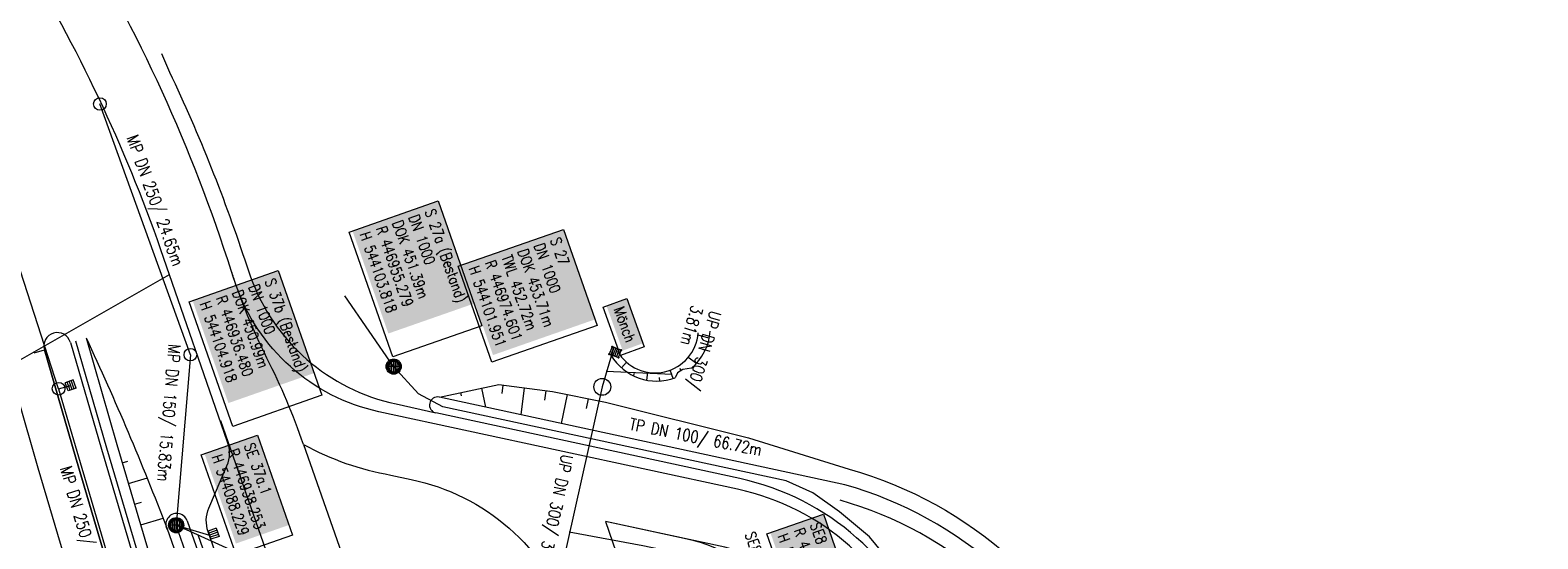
# Model space of a CAD drawing. Header units: inches. Extents: x 446825 to 447109, y 443658 to 444215.
# Tile 18 of 19: x 446922 to 447061, y 444088 to 444135. Entities that reach past the tile are written whole.
import ezdxf

# ---------------------------------------------------------------- set-up
doc = ezdxf.new("R2010")
doc.units = ezdxf.units.IN
doc.header["$MEASUREMENT"] = 0
for name, color, linetype in [('200_ACHSEN', 7, 'Continuous'), ('Beschriftung', 7, 'Continuous'), ('GLOBAL', 7, 'Continuous'), ('Hintergrund', 7, 'Continuous'), ('Hintergrundplan', 7, 'Continuous'), ('Kanal', 7, 'Continuous')]:
    doc.layers.add(name, color=color, linetype=linetype)
doc.styles.add('14059', font='txt_____.ttf', dxfattribs={"width": 0.8, "height": 1})
doc.styles.add('901', font='txt_____.ttf', dxfattribs={"width": 0.8, "height": 1})
doc.styles.add('905', font='txt_____.ttf', dxfattribs={"width": 0.8, "height": 1})

# ---------------------------------------------------------------- blocks, each defined once
blk = doc.blocks.new('SK-quadrat Rand')
at = {"color": 18, "lineweight": 5, "true_color": 0x000000}
for p, q in [((-0.4, 0.8), (-0.4, 0)), ((-0.4, 0.8), (0.4, 0.8)), ((-0.4, 0), (0.4, 0)), ((-0.2, 0.8), (-0.2, 0)), ((0, 0.8), (0, 0)), ((0.2, 0.8), (0.2, 0)), ((0.4, 0.8), (0.4, 0))]:
    blk.add_line(p, q, dxfattribs=at)
blk = doc.blocks.new('Muldenschacht')
at = {"color": 18, "lineweight": 5, "true_color": 0x000000}
for p, q in [((-0.599087, 0.002979), (-0.699187, 0.002979)), ((-0.569691, 0.188574), (-0.664892, 0.219507)), ((-0.492399, 0.083917), (-0.591181, 0.100105)), ((-0.484382, 0.356002), (-0.565365, 0.41484)), ((-0.444073, 0.230912), (-0.53319, 0.276499)), ((0.502013, 0.002979), (-0.498987, 0.002979)), ((0.474843, 0.165641), (-0.471817, 0.165641)), ((-0.350626, 0.358645), (-0.421053, 0.429778)), ((-0.351511, 0.488874), (-0.410348, 0.569857)), ((0.38186, 0.328304), (-0.378834, 0.328304)), ((-0.228204, 0.447647), (-0.274147, 0.536581)), ((-0.215015, 0.669384), (-0.184082, 0.574183)), ((-0.096655, 0.595502), (-0.080293, 0.496748)), ((0.001562, 0.503479), (0.001464, -0.497521)), ((0.001513, 0.703679), (0.001513, 0.603579)), ((0.093794, 0.596447), (0.078414, 0.497536)), ((0.218041, 0.669384), (0.187109, 0.574183)), ((0.271415, 0.539517), (0.226431, 0.450094)), ((0.413374, 0.569857), (0.354537, 0.488874)), ((0.425748, 0.42812), (0.355042, 0.357263)), ((0.447803, 0.22953), (0.537061, 0.27484)), ((0.568391, 0.41484), (0.487409, 0.356002)), ((0.4959, 0.080963), (0.594778, 0.096559)), ((0.572718, 0.188574), (0.667918, 0.219507)), ((0.602083, 0.008988), (0.702178, 0.00999)), ((-0.569691, -0.182617), (-0.664892, -0.21355)), ((-0.493148, -0.073251), (-0.59208, -0.088497)), ((-0.484382, -0.350045), (-0.565365, -0.408882)), ((-0.445326, -0.222488), (-0.534694, -0.267581)), ((0.474843, -0.159684), (-0.471817, -0.159684)), ((-0.352742, -0.35058), (-0.423593, -0.421292)), ((-0.351511, -0.482917), (-0.410348, -0.5639)), ((0.38186, -0.322346), (-0.378834, -0.322346)), ((-0.228006, -0.441793), (-0.273909, -0.530747)), ((-0.184082, -0.568226), (-0.215015, -0.663427)), ((-0.079489, -0.490923), (-0.095689, -0.589704)), ((0.001513, -0.597621), (0.001513, -0.697721)), ((0.079714, -0.491374), (0.095355, -0.590245)), ((0.187109, -0.568226), (0.218041, -0.663427)), ((0.271696, -0.533418), (0.226665, -0.444019)), ((0.354537, -0.482917), (0.413374, -0.5639)), ((0.426841, -0.421069), (0.355953, -0.350395)), ((0.446654, -0.225822), (0.535682, -0.271583)), ((0.487409, -0.350045), (0.568391, -0.408882)), ((0.496174, -0.073247), (0.595107, -0.088493)), ((0.572718, -0.182617), (0.667918, -0.21355))]:
    blk.add_line(p, q, dxfattribs=at)
for radius in [0.7007, 0.6006, 0.5005]:
    blk.add_circle((0.001513, 0.002979), radius, dxfattribs=at)
blk = doc.blocks.new('Schacht')
at = {"color": 18, "lineweight": 5, "true_color": 0x000000}
blk.add_circle((0, 0), 0.779, dxfattribs=at)
blk = doc.blocks.new('SK-quadrat Mitte')
at = {"color": 18, "lineweight": 5, "true_color": 0x000000}
for p, q in [((-0.4, 0.4), (-0.4, -0.4)), ((-0.4, 0.4), (0.4, 0.4)), ((-0.2, 0.4), (-0.2, -0.4)), ((0, 0.4), (0, -0.4)), ((0.2, 0.4), (0.2, -0.4)), ((0.4, 0.4), (0.4, -0.4)), ((-0.4, -0.4), (0.4, -0.4))]:
    blk.add_line(p, q, dxfattribs=at)

msp = doc.modelspace()

# ---------------------------------------------------------------- linework, layer by layer
at = {"layer": '200_ACHSEN', "color": 8, "lineweight": 5, "true_color": 0x7f7f7f}
msp.add_lwpolyline([(446876.88, 444209.76, -0.004255), (446885.21, 444176.88, 0.024318), (446940.26, 443991.12), (446962.93, 443926.38), (447048.54, 443681.83)], format="xyb", dxfattribs=at)
msp.add_lwpolyline([(446876.88, 444209.76, -0.004255), (446885.21, 444176.88, 0.024318), (446940.26, 443991.12), (446962.93, 443926.38), (447048.54, 443681.83)], format="xyb", dxfattribs=at)
at = {"layer": 'Beschriftung', "color": 18, "lineweight": 5, "true_color": 0x000000}
for points in [[(446959.41, 444119.14), (446963.44, 444107.6), (446955.19, 444104.72), (446951.16, 444116.26)], [(446971.01, 444116.51), (446974.11, 444107.63), (446964.35, 444104.22), (446961.25, 444113.1)], [(446944.6, 444112.71), (446948.64, 444101.17), (446940.39, 444098.29), (446936.36, 444109.82)], [(446976.86, 444110.11), (446978.47, 444105.64), (446976.28, 444104.85), (446974.67, 444109.31)], [(446942.69, 444097.49), (446945.93, 444088.23), (446940.7, 444086.4), (446937.46, 444095.67)], [(446995.04, 444090.17), (446998.24, 444081.03), (446993.01, 444079.2), (446989.82, 444088.34)]]:
    msp.add_lwpolyline(points, close=True, dxfattribs=at)
at = {"layer": 'Hintergrund', "color": 254, "lineweight": 15, "true_color": 0xcccccc}
for p, q in [((446919.64, 444103.83), (446934.55, 444112.32)), ((446984.48, 444106.45), (446983.43, 444106.73)), ((446922.01, 444105.08), (446922.97, 444105.36)), ((446925.84, 444095.47), (446922.97, 444105.36)), ((446984.1, 444105.31), (446983.82, 444105.44)), ((446976.36, 444103.7), (446976.81, 444104.24)), ((446981.14, 444102.71), (446980.87, 444103.48)), ((446982.04, 444103.54), (446981.54, 444103.24)), ((446981.91, 444103.46), (446981.77, 444103.64)), ((446982.84, 444103.66), (446982.04, 444103.54)), ((446983.29, 444104.1), (446982.54, 444104.67)), ((446965.39, 444102.11), (446965.28, 444101.34)), ((446977.48, 444102.96), (446977.56, 444103.22)), ((446978.71, 444102.56), (446978.79, 444103.28)), ((446979.91, 444102.48), (446979.88, 444102.8)), ((446981.54, 444103.24), (446981.34, 444102.78)), ((446959.51, 444101), (446959.51, 444101)), ((446961.47, 444101.41), (446961.53, 444101.12)), ((446963.42, 444101.83), (446963.79, 444100.07)), ((446967.37, 444101.85), (446967.04, 444099.37)), ((446969.35, 444101.59), (446969.24, 444100.71)), ((446971.32, 444101.24), (446970.79, 444098.56)), ((446973.28, 444100.85), (446973.1, 444099.95)), ((446983.51, 443972.57), (446939.29, 444098.8)), ((446946.95, 444096.61), (446951.56, 444083.46)), ((446930.88, 444078.47), (446925.84, 444095.47)), ((446930.17, 444094.93), (446930.69, 444095.08)), ((446930.74, 444093.01), (446932.5, 444093.53)), ((446931.31, 444091.09), (446931.96, 444091.28)), ((446931.88, 444089.18), (446933.96, 444089.79)), ((446936.17, 444089.57), (446936.68, 444088.13))]:
    msp.add_line(p, q, dxfattribs=at)
for points in [[(446876.88, 444209.76, -0.004255), (446885.21, 444176.88, 0.024318), (446940.26, 443991.12), (446962.93, 443926.38), (447048.54, 443681.83)], [(446940.66, 444111.47, -0.004975), (446940.28, 444112.62, 0.059527), (446925.5, 444145)], [(447044.72, 443796.96), (447045.35, 443804.3, 0.198133), (447033.88, 443840.67), (447031.08, 443844.01, -0.068573), (447026.73, 443850.95, -0.001832), (447026.6, 443851.25, 0.178534), (447025.15, 443852.75), (447020.95, 443854.77, -0.198913), (447019.42, 443856.48), (446938.12, 444088.55, -0.187649), (446938.19, 444090.73), (446939.86, 444094.63, 0.198913), (446939.89, 444096.92), (446933.75, 444114.63, 0.052334), (446920.8, 444142.01)], [(446933.79, 444132.77), (446934.54, 444131.05, -0.032403), (446941.69, 444113.12), (446942.05, 444112.11)], [(446946.95, 444096.61, 0.032361), (446943.56, 444104.6, -0.039252), (446940.28, 444112.62)], [(446942.05, 444112.11, 0.260177), (446955.5, 444100.36), (446959.19, 444099.53)], [(447005.34, 444073.62), (447003.94, 444077.61, 0.260942), (446987.09, 444092.48), (446953.91, 444099.65, -0.263706), (446940.66, 444111.47)], [(446925.37, 444106.06, 1), (446922.97, 444105.36)], [(446926.82, 444106.48, -0.017902), (446934.29, 444088.91), (446936.94, 444081.33), (447016.53, 443854.08, -0.092735), (447019.06, 443832.87)], [(446975.99, 444105.24, 0.739646), (446983.45, 444106.94)], [(446982.84, 444103.66, 0.201316), (446984.56, 444107.09)], [(446975.38, 444104.88, 0.360775), (446981.34, 444102.78)], [(446959.51, 444101), (446965, 444102.16), (446969.98, 444101.51), (446974.89, 444100.54), (446988.11, 444097.23), (446997.42, 444094.34, -0.229036), (447022.23, 444072.26), (447024.41, 444065.82), (447026.28, 444061.18), (447028.01, 444056.49), (447029.64, 444051.76), (447031.23, 444047.02), (447036.05, 444032.82), (447037.98, 444028.19), (447039.6, 444023.46), (447041.31, 444018.76), (447046.99, 444003.13, -0.19886), (447046.82, 443999.31), (447041.28, 443987.45, 0.190887)], [(446959.51, 444101, 1), (446959.19, 444099.53)], [(447057.83, 443898.73), (447060.25, 443908.81, 0.142317), (447059.38, 443926.91), (447038.51, 443986.48), (447045.54, 444001.1), (447020.85, 444071.68, 0.229036), (446997.01, 444092.9), (446959.51, 444101)], [(447006.28, 444073.95), (447004.88, 444077.94, 0.260872), (446987.3, 444093.46), (446959.19, 444099.53)], [(446946.95, 444096.61, 0.081099), (446955.01, 444093.79), (446956.9, 444093.38, -0.261684), (446971.67, 444080.5), (446977.32, 444064.36)], [(447019.46, 444071.11, 0.229036), (446996.6, 444091.46)], [(446936.17, 444089.57, 1.124452), (446934.37, 444088.68)], [(447029.82, 443987.09), (447018.88, 444018.32, 0.199043), (447017.35, 444020.03), (447012.58, 444022.33, -0.199085), (447011.05, 444024.04), (446995.09, 444069.58, -0.073113), (446994.26, 444073.87, 0.340618), (446982.45, 444087.86), (446974.87, 444089.49)]]:
    msp.add_lwpolyline(points, format="xyb", dxfattribs=at)
for points in [[(446926.82, 444106.48), (446929.68, 444096.6), (446934.71, 444079.63), (446942.24, 444055.14), (446949.6, 444032.58), (446958.17, 444007.29), (446963.71, 443991.37), (446973.71, 443962.63), (446973.98, 443961.78), (446982.91, 443936.24), (446990.52, 443914.51), (446999.92, 443887.69), (447008.35, 443863.5), (447018.02, 443835.84), (447019.06, 443832.87)], [(446925.37, 444106.06), (446928.24, 444096.18), (446933.27, 444079.19), (446940.81, 444054.68), (446948.17, 444032.1), (446956.75, 444006.8), (446962.29, 443990.88), (446972.29, 443962.16), (446972.56, 443961.3), (446981.49, 443935.74), (446989.11, 443914.01), (446998.51, 443887.2), (447006.94, 443863.01), (447016.6, 443835.35), (447017.65, 443832.37)], [(446925.85, 444106.2), (446928.72, 444096.32), (446933.75, 444079.34), (446941.28, 444054.83), (446948.65, 444032.26), (446957.23, 444006.96), (446962.76, 443991.04), (446972.76, 443962.31), (446973.03, 443961.46), (446981.96, 443935.91), (446989.58, 443914.18), (446998.98, 443887.36), (447007.41, 443863.18), (447017.07, 443835.51), (447018.12, 443832.53)], [(446936.17, 444089.57), (446938.83, 444081.99), (447018.27, 443855.16)], [(446937.15, 444088.3), (447018.53, 443855.93), (447020.95, 443854.77)]]:
    msp.add_lwpolyline(points, dxfattribs=at)
at = {"layer": 'Hintergrundplan', "color": 254, "lineweight": 15, "true_color": 0xcccccc}
for p, q in [((446919.64, 444103.83), (446934.55, 444112.32)), ((446984.48, 444106.45), (446983.43, 444106.73)), ((446922.01, 444105.08), (446922.97, 444105.36)), ((446922.97, 444105.36), (446925.84, 444095.47)), ((446984.1, 444105.31), (446983.82, 444105.44)), ((446976.36, 444103.7), (446976.81, 444104.24)), ((446981.14, 444102.71), (446980.87, 444103.48)), ((446982.04, 444103.54), (446981.54, 444103.24)), ((446981.91, 444103.46), (446981.77, 444103.64)), ((446982.84, 444103.66), (446982.04, 444103.54)), ((446983.29, 444104.1), (446982.54, 444104.67)), ((446965.39, 444102.11), (446965.28, 444101.34)), ((446977.48, 444102.96), (446977.56, 444103.22)), ((446978.71, 444102.56), (446978.79, 444103.28)), ((446979.91, 444102.48), (446979.88, 444102.8)), ((446981.54, 444103.24), (446981.34, 444102.78)), ((446959.51, 444101), (446959.51, 444101)), ((446961.47, 444101.41), (446961.53, 444101.12)), ((446963.42, 444101.83), (446963.79, 444100.07)), ((446967.37, 444101.85), (446967.04, 444099.37)), ((446969.35, 444101.59), (446969.24, 444100.71)), ((446971.32, 444101.24), (446970.79, 444098.56)), ((446973.28, 444100.85), (446973.1, 444099.95)), ((447024.66, 443855.12), (446939.29, 444098.8)), ((446946.95, 444096.61), (446951.56, 444083.46)), ((446925.84, 444095.47), (446930.88, 444078.47)), ((446930.17, 444094.93), (446930.69, 444095.08)), ((446930.74, 444093.01), (446932.5, 444093.53)), ((446931.31, 444091.09), (446931.96, 444091.28)), ((446931.88, 444089.18), (446933.96, 444089.79)), ((446936.17, 444089.57), (446936.68, 444088.13)), ((446974.87, 444089.49), (447043.52, 443893.54))]:
    msp.add_line(p, q, dxfattribs=at)
for points in [[(446876.88, 444209.76, -0.004255), (446885.21, 444176.88, 0.024318), (446940.26, 443991.12), (446962.93, 443926.38), (447048.54, 443681.83)], [(446899.77, 444179.95, 0.001546), (446903.72, 444162.42), (446908.32, 444144.61), (446912.67, 444128.47), (446918.56, 444107.58), (446922.36, 444094.45), (446927.41, 444077.42), (446934.97, 444052.83), (446942.36, 444030.17), (446950.96, 444004.81), (446956.51, 443988.87), (446966.48, 443960.22), (446966.75, 443959.36), (446975.71, 443933.72), (446983.32, 443911.98), (446992.73, 443885.18), (447001.15, 443861), (447010.82, 443833.33), (447016.28, 443817.74), (447025.31, 443791.94), (447028.37, 443783.31), (447033.85, 443767.59), (447034.75, 443765.12), (447043.81, 443739.17)], [(446940.66, 444111.47, -0.004975), (446940.28, 444112.62, 0.059527), (446925.5, 444145)], [(447044.72, 443796.96), (447045.35, 443804.3, 0.198133), (447033.88, 443840.67), (447031.08, 443844.01, -0.068573), (447026.73, 443850.95, -0.001832), (447026.6, 443851.25, 0.178534), (447025.15, 443852.75), (447020.95, 443854.77, -0.198913), (447019.42, 443856.48), (446938.12, 444088.55, -0.187649), (446938.19, 444090.73), (446939.86, 444094.63, 0.198913), (446939.89, 444096.92), (446933.75, 444114.63, 0.052334), (446920.8, 444142.01)], [(446933.79, 444132.77), (446934.54, 444131.05, -0.032403), (446941.69, 444113.12), (446942.05, 444112.11)], [(446946.95, 444096.61, 0.032361), (446943.56, 444104.6, -0.039252), (446940.28, 444112.62)], [(446942.05, 444112.11, 0.260177), (446955.5, 444100.36), (446959.19, 444099.53)], [(447005.34, 444073.62), (447003.94, 444077.61, 0.260942), (446987.09, 444092.48), (446953.91, 444099.65, -0.263706), (446940.66, 444111.47)], [(446925.37, 444106.06, 1), (446922.97, 444105.36)], [(446926.82, 444106.48, -0.017902), (446934.29, 444088.91), (446936.94, 444081.33), (447016.53, 443854.08, -0.092735), (447019.06, 443832.87)], [(446975.99, 444105.24, 0.739646), (446983.45, 444106.94)], [(446982.84, 444103.66, 0.201316), (446984.56, 444107.09)], [(446975.38, 444104.88, 0.360775), (446981.34, 444102.78)], [(446959.51, 444101), (446965, 444102.16), (446969.98, 444101.51), (446974.89, 444100.54), (446988.11, 444097.23), (446997.42, 444094.34, -0.229036), (447022.23, 444072.26), (447024.41, 444065.82), (447026.28, 444061.18), (447028.01, 444056.49), (447029.64, 444051.76), (447031.23, 444047.02), (447036.05, 444032.82), (447037.98, 444028.19), (447039.6, 444023.46), (447041.31, 444018.76), (447046.99, 444003.13, -0.19886), (447046.82, 443999.31), (447041.28, 443987.45, 0.190887)], [(446959.51, 444101, 1), (446959.19, 444099.53)], [(447057.83, 443898.73), (447060.25, 443908.81, 0.142317), (447059.38, 443926.91), (447038.51, 443986.48), (447045.54, 444001.1), (447020.85, 444071.68, 0.229036), (446997.01, 444092.9), (446959.51, 444101)], [(447006.28, 444073.95), (447004.88, 444077.94, 0.260872), (446987.3, 444093.46), (446959.19, 444099.53)], [(446946.95, 444096.61, 0.081099), (446955.01, 444093.79), (446956.9, 444093.38, -0.261684), (446971.67, 444080.5), (446977.32, 444064.36)], [(447019.46, 444071.11, 0.229036), (446996.6, 444091.46)], [(446936.17, 444089.57, 1.124452), (446934.37, 444088.68)], [(447018.88, 444018.32), (446998.75, 444075.79, 0.260942), (446985.93, 444087.11), (446974.87, 444089.49)]]:
    msp.add_lwpolyline(points, format="xyb", dxfattribs=at)
for points in [[(446926.82, 444106.48), (446929.68, 444096.6), (446934.71, 444079.63), (446942.24, 444055.14), (446949.6, 444032.58), (446958.17, 444007.29), (446963.71, 443991.37), (446973.71, 443962.63), (446973.98, 443961.78), (446982.91, 443936.24), (446990.52, 443914.51), (446999.92, 443887.69), (447008.35, 443863.5), (447018.02, 443835.84), (447019.06, 443832.87)], [(446925.37, 444106.06), (446928.24, 444096.18), (446933.27, 444079.19), (446940.81, 444054.68), (446948.17, 444032.1), (446956.75, 444006.8), (446962.29, 443990.88), (446972.29, 443962.16), (446972.56, 443961.3), (446981.49, 443935.74), (446989.11, 443914.01), (446998.51, 443887.2), (447006.94, 443863.01), (447016.6, 443835.35), (447017.65, 443832.37)], [(446925.85, 444106.2), (446928.72, 444096.32), (446933.75, 444079.34), (446941.28, 444054.83), (446948.65, 444032.26), (446957.23, 444006.96), (446962.76, 443991.04), (446972.76, 443962.31), (446973.03, 443961.46), (446981.96, 443935.91), (446989.58, 443914.18), (446998.98, 443887.36), (447007.41, 443863.18), (447017.07, 443835.51), (447018.12, 443832.53)], [(446936.17, 444089.57), (446938.83, 444081.99), (447018.27, 443855.16)], [(446937.15, 444088.3), (447018.53, 443855.93), (447020.95, 443854.77)]]:
    msp.add_lwpolyline(points, dxfattribs=at)
at = {"layer": 'Kanal', "color": 92, "lineweight": 5, "true_color": 0x00b400}
for p, q in [((446936.48, 444104.92, 450.99), (446928.11, 444128.1, 450.32)), ((446924.28, 444101.77, 450.45), (446919.79, 444115.61)), ((446936.48, 444104.92, 450.99), (446935.16, 444089.15, 451.1)), ((446975.66, 444105.6), (446974.58, 444101.94, 453.71)), ((446957.57, 444101.29), (446955.28, 444103.82, 451.39)), ((446959.82, 444100.11), (446957.57, 444101.29)), ((446974.58, 444101.94, 453.71), (446967.58, 444070.7, 452.27)), ((446991.58, 444093.24), (446959.82, 444100.11)), ((446994.07, 444092.15), (446991.58, 444093.24)), ((446996.53, 444090.38), (446994.07, 444092.15)), ((446999.32, 444088.07), (446996.53, 444090.38)), ((446952.6, 444081.28, 451.7), (446935.16, 444089.15, 451.1)), ((446935.16, 444089.15, 451.1), (446938.25, 444088.23, 451.3)), ((446944.69, 444061.88, 451.36), (446935.16, 444089.15, 451.1)), ((447000.92, 444086.13), (446999.32, 444088.07))]:
    msp.add_line(p, q, dxfattribs=at)
at = {"layer": 'Kanal', "color": 92, "lineweight": 15, "true_color": 0x00b400}
for p, q in [((446955.28, 444103.82, 451.39), (446950.77, 444110.37)), ((446924.28, 444101.77, 450.45), (446925.4, 444102.08, 450.22))]:
    msp.add_line(p, q, dxfattribs=at)
at = {"layer": 'Kanal', "color": 18, "lineweight": 15, "true_color": 0x000000}
for p, q in [((446975.4, 444104.92), (446975.66, 444105.6)), ((446975.83, 444105.53), (446975.57, 444104.86)), ((446975.74, 444104.8), (446976, 444105.47)), ((446976.16, 444105.41), (446975.91, 444104.74)), ((446974.94, 444103.4), (446981.04, 444103.12))]:
    msp.add_line(p, q, dxfattribs=at)
at = {"layer": 'Kanal', "color": 92, "lineweight": 5, "true_color": 0x00b400}
msp.add_lwpolyline([(446990.31, 444079.79), (446987.96, 444083.54), (446985.91, 444085.16), (446982.51, 444086.37), (446978.32, 444087.24), (446971.53, 444088.51)], dxfattribs=at)
at = {"layer": 'Kanal', "color": 18, "lineweight": 15, "true_color": 0x000000}
msp.add_polyline3d([(446975.22, 444104.98, 453.78), (446976.08, 444104.67, 453.77), (446976.33, 444105.34, 453.77), (446975.49, 444105.66, 453.78), (446975.22, 444104.98, 453.78)], close=True, dxfattribs=at)
for points in [[(446975.22, 444104.98, 453.78), (446975.4, 444104.92, 0), (446975.57, 444104.86, 0), (446975.74, 444104.8, 0), (446975.91, 444104.74, 0), (446976.08, 444104.67, 453.77)], [(446976.33, 444105.34, 453.77), (446976.16, 444105.41, 0), (446976, 444105.47, 0), (446975.83, 444105.53, 0), (446975.66, 444105.6, 0), (446975.49, 444105.66, 453.78)]]:
    msp.add_polyline3d(points, dxfattribs=at)
at = {"layer": 'Kanal', "color": 92, "lineweight": 5, "true_color": 0x00b400}
msp.add_polyline3d([(446924.28, 444101.77, 450.45), (446933.4, 444070.74, 450.95), (446936.99, 444059.26, 451.12)], dxfattribs=at)
at = {"layer": 'Kanal'}
for p in [(446975.22, 444104.98, 453.78), (446975.49, 444105.66, 453.78), (446976.33, 444105.34, 453.77), (446976.08, 444104.67, 453.77)]:
    msp.add_point(p, dxfattribs=at)

# ---------------------------------------------------------------- block references
at = {"layer": 'Kanal', "xscale": 0.75, "yscale": 0.75, "zscale": 0.75}
for p in [(446928.11, 444128.1, 450.32), (446936.48, 444104.92, 450.99), (446924.28, 444101.77, 450.45)]:
    msp.add_blockref('Schacht', p, dxfattribs=at)
at = {"layer": 'Kanal'}
for name, p, rotation in [('Muldenschacht', (446955.28, 444103.82, 451.39), 270), ('SK-quadrat Mitte', (446925.4, 444102.08, 450.22), 199.2688247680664), ('Schacht', (446974.58, 444101.94, 453.71), 270), ('Muldenschacht', (446935.16, 444089.15, 451.1), 270), ('SK-quadrat Rand', (446938.25, 444088.23, 451.3), 289.2688179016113)]:
    msp.add_blockref(name, p, dxfattribs=dict(at, rotation=rotation))

# ---------------------------------------------------------------- texts
at = {"layer": 'Beschriftung', "color": 92, "true_color": 0x00b400, "char_height": 1.1, "attachment_point": 1, "line_spacing_factor": 0.959981, "style": '905'}
for s, insert, rotation in [('MP DN 250/ 24.65m', (446931.58, 444125.36), 289.8405), ('UP DN 300/^J3.81m', (446985.61, 444108.75), 253.4807), ('MP DN 150/ 15.83m', (446935.57, 444105.83), 265.2008), ('TP DN 100/ 66.72m', (446977.23, 444099.08), 348.6678), ('UP DN 300/ 32.03m/ 7.12%', (446971.88, 444095.52), 257.886)]:
    msp.add_mtext(s, dxfattribs=dict(at, insert=insert, rotation=rotation))
at = {"layer": 'Beschriftung', "color": 18, "true_color": 0x000000, "char_height": 1, "attachment_point": 1, "line_spacing_factor": 0.959981, "style": '14059', "bg_fill": 1, "box_fill_scale": 1.5, "bg_fill_color": 256, "bg_fill_true_color": 11599800, "bg_fill_transparency": 0}
for s, insert, rotation in [('S 27a (Bestand)^JDN 1000^JDOK 451.39m^JR 446955.279^JH 544103.818', (446959.1, 444118.5), 289.2551), ('S 27^JDN 1000^JDOK 453.71m^JTWL 452.72m^JR 446974.601^JH 544101.951', (446970.7, 444115.87), 289.2551), ('S 37b (Bestand)^JDN 1000^JDOK 450.99m^JR 446936.480^JH 544104.918', (446944.3, 444112.07), 289.2743), ('Mönch', (446976.56, 444109.47), 289.8405), ('SE 37a.1^JR 446938.253^JH 544088.229', (446942.38, 444096.86), 289.2743), ('SE8^JR 446988.908^JH 544084.705', (446994.74, 444089.53), 289.2551)]:
    msp.add_mtext(s, dxfattribs=dict(at, insert=insert, rotation=rotation))
at = {"layer": 'GLOBAL', "color": 92, "true_color": 0x00b400, "insert": (446925.45, 444094.73), "char_height": 1.1, "attachment_point": 1, "rotation": 286.3871, "line_spacing_factor": 0.959981, "style": '905'}
msp.add_mtext('MP DN 250/ 32.34m', dxfattribs=at)
at = {"layer": 'GLOBAL', "color": 18, "true_color": 0x000000, "insert": (446988.71, 444088.65), "char_height": 1, "attachment_point": 1, "rotation": 289.078, "line_spacing_factor": 0.959981, "style": '901'}
msp.add_mtext('SE8', dxfattribs=at)

doc.saveas('drawing.dxf')
